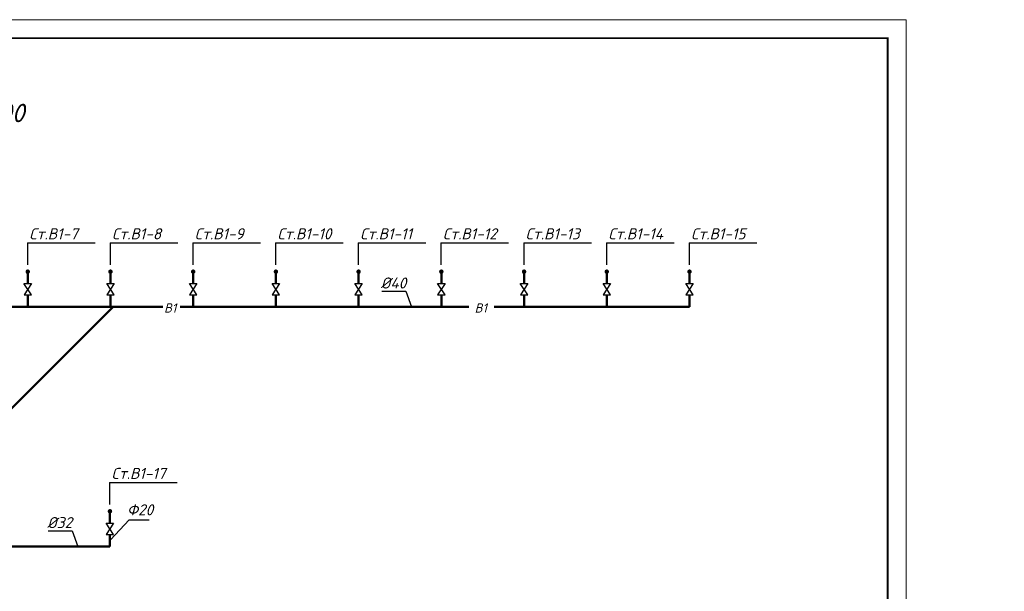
# Model space of a CAD drawing. Extents: x -4445 to 1909585, y 1860 to 289234.
# Tile 91 of 110: x 618820 to 645469, y 212331 to 227814. Entities that reach past the tile are written whole.
import ezdxf

# ---------------------------------------------------------------- set-up
doc = ezdxf.new("R2010")
doc.units = 0
doc.header["$LTSCALE"] = 0.5
doc.header["$MEASUREMENT"] = 0
doc.layers.get('0').update_dxf_attribs({"linetype": 'CONTINUOUS', "lineweight": 18})
doc.layers.add('ВК', color=7, linetype='CONTINUOUS', lineweight=25)
doc.styles.add('Isocpeur', font='isocpeui.ttf', dxfattribs={"height": 250})
doc.styles.add('Констр', font='isocpeui.ttf')

msp = doc.modelspace()

# ---------------------------------------------------------------- linework, layer by layer
at = {"linetype": 'ByBlock', "lineweight": 20, "ltscale": 10}
msp.add_lwpolyline([(583410.935, 185814.276), (642810.935, 185814.276), (642810.935, 227814.276), (583410.935, 227814.276)], close=True, dxfattribs=at)
msp.add_lwpolyline([(583410.935, 185814.276), (642810.935, 185814.276), (642810.935, 227814.276), (583410.935, 227814.276)], close=True, dxfattribs=at)
at = {"ltscale": 10, "const_width": 50}
msp.add_lwpolyline([(585410.935, 186314.276), (642310.935, 186314.276), (642310.935, 227314.276), (585410.935, 227314.276)], close=True, dxfattribs=at)
msp.add_lwpolyline([(585410.935, 186314.276), (642310.935, 186314.276), (642310.935, 227314.276), (585410.935, 227314.276)], close=True, dxfattribs=at)
at = {"layer": 'ВК', "color": 0, "lineweight": 30, "ltscale": 50}
for p, q in [((619028.352, 221766.029), (620859.758, 221766.029)), ((619028.352, 221766.029), (619028.352, 221175.019)), ((621267.206, 221766.029), (623098.612, 221766.029)), ((621267.206, 221766.029), (621267.206, 221175.019)), ((623506.06, 221766.029), (625337.467, 221766.029)), ((623506.06, 221766.029), (623506.06, 221175.019)), ((625744.915, 221766.029), (627576.321, 221766.029)), ((625744.915, 221766.029), (625744.915, 221175.019)), ((627983.769, 221766.029), (629815.175, 221766.029)), ((627983.769, 221766.029), (627983.769, 221175.019)), ((630222.623, 221766.029), (632054.03, 221766.029)), ((630222.623, 221766.029), (630222.623, 221175.019)), ((632461.478, 221766.029), (634292.884, 221766.029)), ((632461.478, 221766.029), (632461.478, 221175.019)), ((634700.332, 221766.029), (636531.738, 221766.029)), ((634700.332, 221766.029), (634700.332, 221175.019)), ((636939.186, 221766.029), (638770.593, 221766.029)), ((636939.186, 221766.029), (636939.186, 221175.019)), ((628617.913, 220458.415), (629273.24, 220458.415)), ((629273.24, 220458.415), (629420.047, 220034.155)), ((621254.085, 215276.63), (623085.491, 215276.63)), ((621254.085, 215276.63), (621254.085, 214685.621)), ((621782.691, 214271.094), (621273.593, 213725.456)), ((621782.691, 214271.094), (622327.078, 214271.094)), ((619589.223, 213969.017), (620244.55, 213969.017)), ((620244.55, 213969.017), (620391.357, 213544.757))]:
    msp.add_line(p, q, dxfattribs=at)
at = {"layer": 'ВК', "color": 5, "lineweight": 50}
for p, q in [((619037.61, 220959.071), (619037.61, 220668.32)), ((621276.464, 220959.071), (621276.464, 220668.32)), ((623515.318, 220959.071), (623515.318, 220668.32)), ((625754.173, 220959.071), (625754.173, 220668.32)), ((627993.027, 220959.071), (627993.027, 220668.32)), ((630231.881, 220959.071), (630231.881, 220668.32)), ((632470.736, 220959.071), (632470.736, 220668.32)), ((634709.59, 220959.071), (634709.59, 220668.32)), ((636948.444, 220959.071), (636948.444, 220668.32)), ((619037.61, 220358.934), (619037.61, 220034.155)), ((621276.464, 220358.934), (621276.464, 220034.155)), ((623515.318, 220358.934), (623515.318, 220034.155)), ((625754.173, 220358.934), (625754.173, 220034.155)), ((627993.027, 220358.934), (627993.027, 220034.155)), ((630231.881, 220358.934), (630231.881, 220034.155)), ((632470.736, 220358.934), (632470.736, 220034.155)), ((634709.59, 220358.934), (634709.59, 220034.155)), ((636948.444, 220358.934), (636948.444, 220034.155)), ((608368.787, 207055.358), (621347.584, 220034.155)), ((615731.583, 220034.155), (620001.688, 220034.155)), ((620001.688, 220034.155), (622693.48, 220034.155)), ((623163.366, 220034.155), (627433.471, 220034.155)), ((627433.471, 220034.155), (630976.007, 220034.155)), ((631664.064, 220034.155), (636948.444, 220034.155)), ((621263.343, 214469.673), (621263.343, 214178.921)), ((621263.343, 213869.536), (621263.343, 213544.757)), ((618407.859, 213544.757), (621263.343, 213544.757))]:
    msp.add_line(p, q, dxfattribs=at)
at = {"layer": 'ВК', "color": 5, "lineweight": 30}
for p, q in [((619137.61, 220358.934), (618936.586, 220668.32)), ((618937.61, 220668.32), (619137.61, 220668.32)), ((619137.61, 220668.32), (618937.61, 220358.934)), ((621376.464, 220358.934), (621175.44, 220668.32)), ((621176.464, 220668.32), (621376.464, 220668.32)), ((621376.464, 220668.32), (621176.464, 220358.934)), ((623615.318, 220358.934), (623414.295, 220668.32)), ((623415.318, 220668.32), (623615.318, 220668.32)), ((623615.318, 220668.32), (623415.318, 220358.934)), ((625854.173, 220358.934), (625653.149, 220668.32)), ((625654.173, 220668.32), (625854.173, 220668.32)), ((625854.173, 220668.32), (625654.173, 220358.934)), ((628093.027, 220358.934), (627892.003, 220668.32)), ((627893.027, 220668.32), (628093.027, 220668.32)), ((628093.027, 220668.32), (627893.027, 220358.934)), ((630331.881, 220358.934), (630130.858, 220668.32)), ((630131.881, 220668.32), (630331.881, 220668.32)), ((630331.881, 220668.32), (630131.881, 220358.934)), ((632570.736, 220358.934), (632369.712, 220668.32)), ((632370.736, 220668.32), (632570.736, 220668.32)), ((632570.736, 220668.32), (632370.736, 220358.934)), ((634809.59, 220358.934), (634608.566, 220668.32)), ((634609.59, 220668.32), (634809.59, 220668.32)), ((634809.59, 220668.32), (634609.59, 220358.934)), ((637048.444, 220358.934), (636847.421, 220668.32)), ((636848.444, 220668.32), (637048.444, 220668.32)), ((637048.444, 220668.32), (636848.444, 220358.934)), ((618937.61, 220358.934), (619137.61, 220358.934)), ((621176.464, 220358.934), (621376.464, 220358.934)), ((623415.318, 220358.934), (623615.318, 220358.934)), ((625654.173, 220358.934), (625854.173, 220358.934)), ((627893.027, 220358.934), (628093.027, 220358.934)), ((630131.881, 220358.934), (630331.881, 220358.934)), ((632370.736, 220358.934), (632570.736, 220358.934)), ((634609.59, 220358.934), (634809.59, 220358.934)), ((636848.444, 220358.934), (637048.444, 220358.934)), ((621363.343, 213869.536), (621162.319, 214178.921)), ((621163.343, 214178.921), (621363.343, 214178.921)), ((621363.343, 214178.921), (621163.343, 213869.536)), ((621163.343, 213869.536), (621363.343, 213869.536))]:
    msp.add_line(p, q, dxfattribs=at)
at = {"layer": 'ВК', "color": 5, "lineweight": 50, "const_width": 60}
for points in [[(619007.61, 220989.071, 1), (619067.61, 220989.071, 1)], [(621246.464, 220989.071, 1), (621306.464, 220989.071, 1)], [(623485.318, 220989.071, 1), (623545.318, 220989.071, 1)], [(625724.173, 220989.071, 1), (625784.173, 220989.071, 1)], [(627963.027, 220989.071, 1), (628023.027, 220989.071, 1)], [(630201.881, 220989.071, 1), (630261.881, 220989.071, 1)], [(632440.736, 220989.071, 1), (632500.736, 220989.071, 1)], [(634679.59, 220989.071, 1), (634739.59, 220989.071, 1)], [(636918.444, 220989.071, 1), (636978.444, 220989.071, 1)], [(621233.343, 214499.673, 1), (621293.343, 214499.673, 1)]]:
    msp.add_lwpolyline(points, format="xyb", close=True, dxfattribs=at)

# ---------------------------------------------------------------- texts
at = {"ltscale": 10, "style": 'Констр'}
msp.add_text('Схемы В1 - ниже %%P0.00', height=500, dxfattribs=at).set_placement((611713.42, 225037.175))
at = {"color": 7, "lineweight": 50, "insert": (137865.356, 214414.276), "char_height": 250, "width": 8000, "attachment_point": 4, "style": 'Isocpeur'}
msp.add_mtext('\\pi697.72727;{\\C0;Ведомость рабочих чертежей основного \\P\\pi3150.85227;комплекта}', dxfattribs=at)
at = {"layer": 'ВК', "color": 0, "lineweight": 30, "ltscale": 50, "style": 'Констр'}
for s, p in [('Ст.В1-7', (619079.632, 221864.1)), ('Ст.В1-8', (621318.487, 221864.1)), ('Ст.В1-9', (623557.341, 221864.1)), ('Ст.В1-10', (625796.195, 221864.1)), ('Ст.В1-11', (628035.05, 221864.1)), ('Ст.В1-12', (630273.904, 221864.1)), ('Ст.В1-13', (632512.758, 221864.1)), ('Ст.В1-14', (634751.613, 221864.1)), ('Ст.В1-15', (636990.467, 221864.1)), ('%%C40', (628593.035, 220531.255)), ('Ст.В1-17', (621305.366, 215374.702)), ('Ф20', (621727.219, 214388.106)), ('%%C32', (619564.345, 214041.857))]:
    msp.add_text(s, height=300, dxfattribs=at).set_placement(p)
at = {"layer": 'ВК', "color": 0, "ltscale": 100, "style": 'Констр'}
for p in [(622727.2, 219879.473), (631133.12, 219879.473)]:
    msp.add_text('В1', height=250, rotation=360, dxfattribs=at).set_placement(p)

doc.saveas('drawing.dxf')
